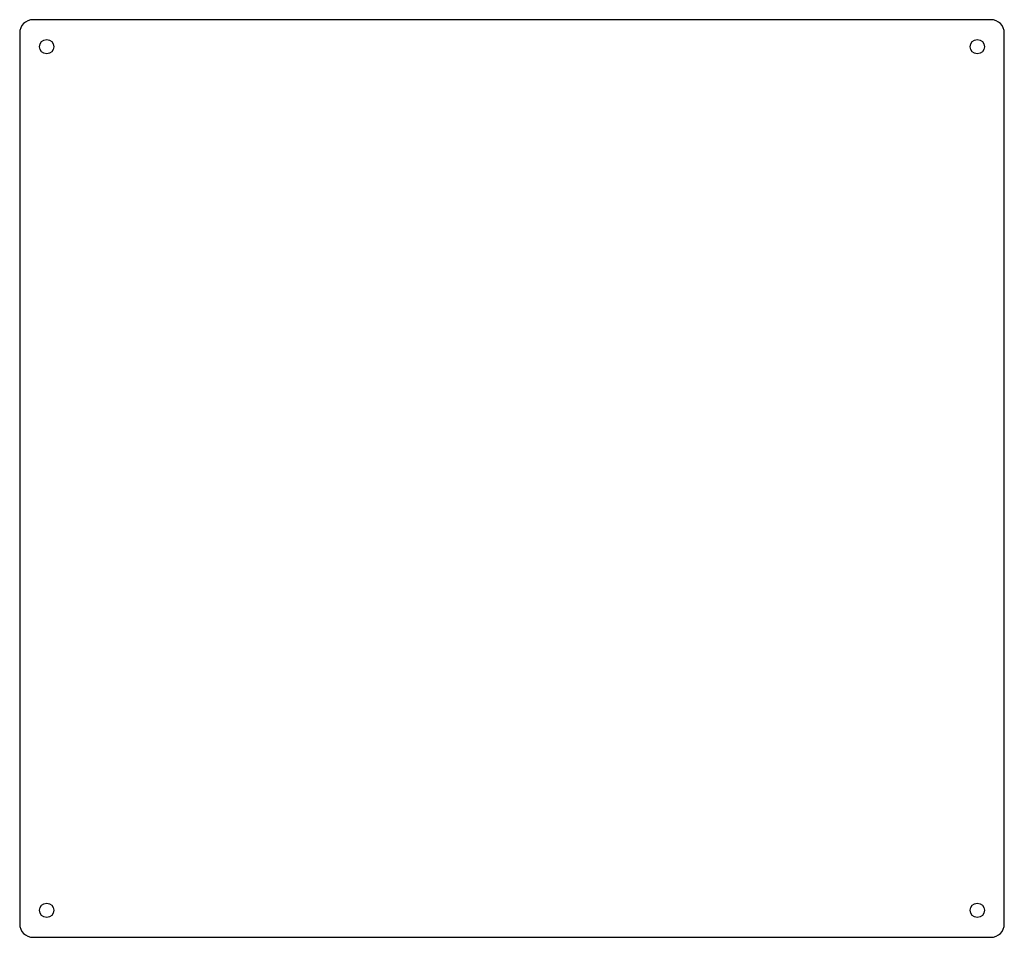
# Model space of a CAD drawing. Header units: inches. Extents: x -9.1 to 9.1, y -8.5 to 8.5.
import ezdxf

# ---------------------------------------------------------------- set-up
doc = ezdxf.new("R2010")
doc.units = ezdxf.units.IN
doc.header["$MEASUREMENT"] = 0

msp = doc.modelspace()

# ---------------------------------------------------------------- linework, layer by layer
at = {"color": 7, "linetype": 'Continuous', "lineweight": 25}
for p, q in [((8.875, 8.5), (-8.875, 8.5)), ((-9.125, 8.25), (-9.125, -8.25)), ((9.125, -8.25), (9.125, 8.25)), ((-8.875, -8.5), (8.875, -8.5))]:
    msp.add_line(p, q, dxfattribs=at)
for centre in [(-8.625, 8), (8.625, 8), (-8.625, -8), (8.625, -8)]:
    msp.add_circle(centre, 0.133, dxfattribs=at)
for centre, start, end in [((-8.875, 8.25), 90, 180), ((8.875, 8.25), 0, 90), ((-8.875, -8.25), 180, 270), ((8.875, -8.25), 270, 0)]:
    msp.add_arc(centre, 0.25, start, end, dxfattribs=at)

doc.saveas('drawing.dxf')
